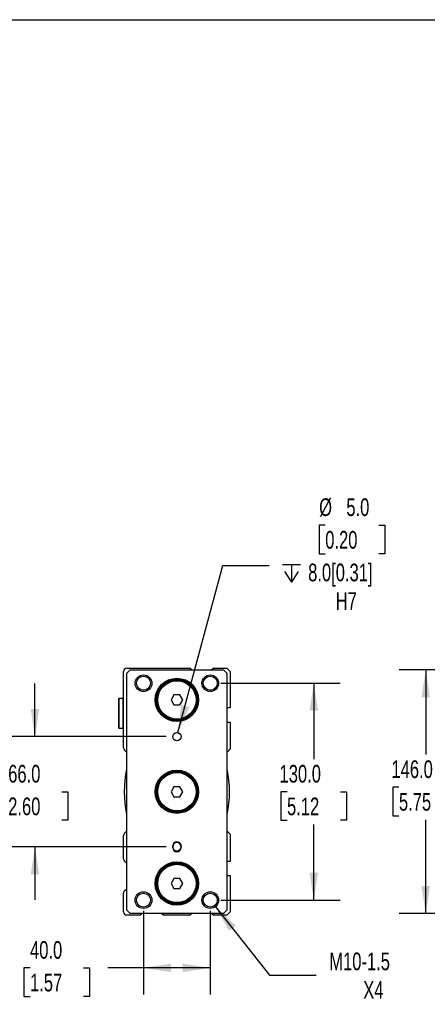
# Model space of a CAD drawing. Header units: millimetres. Extents: x 32 to 1365, y 32 to 1048.
# Tile 4 of 5: x 720 to 964, y 458 to 1048. Entities that reach past the tile are written whole.
import ezdxf

# ---------------------------------------------------------------- set-up
doc = ezdxf.new("R2010")
doc.units = ezdxf.units.MM
doc.header["$LTSCALE"] = 5
doc.linetypes.add('SLD-Solid', pattern=[0])
doc.layers.add('DIMENSIONS', color=140, linetype='SLD-Solid', lineweight=25)
doc.layers.add('TEXT', color=140, linetype='SLD-Solid', lineweight=25)
doc.styles.add('SLDTEXTSTYLE0', font='TXT', dxfattribs={"width": 0.7})
doc.dimstyles.new('SLDDIMSTYLE0', dxfattribs={"dimtxt": 10.790039, "dimasz": 16.51, "dimexe": 0, "dimexo": 0.0625, "dimgap": 2.69751, "dimtad": 0, "dimtih": 1, "dimtoh": 1, "dimrnd": 1e-09, "dimzin": 4, "dimdsep": 46, "dimtxsty": 'SLDTEXTSTYLE0', "dimsah": 1, "dimcen": 0.09, "dimadec": 0, "dimazin": 1, "dimtfac": 1, "dimtmove": 0, "dimatfit": 0, "dimfxl": 0, "dimfrac": 2, "dimtolj": 1, "dimtzin": 12, "dimarcsym": 0})
doc.dimstyles.new('SLDDIMSTYLE1', dxfattribs={"dimtxt": 10.790039, "dimasz": 16.51, "dimexe": 0, "dimexo": 0.0625, "dimgap": 2.69751, "dimtad": 0, "dimtih": 1, "dimtoh": 1, "dimrnd": 1e-09, "dimzin": 12, "dimdsep": 46, "dimtxsty": 'SLDTEXTSTYLE0', "dimsah": 1, "dimcen": 0, "dimadec": 0, "dimazin": 3, "dimtfac": 1, "dimtofl": 0, "dimtmove": 0, "dimatfit": 3, "dimfxl": 0, "dimfrac": 2, "dimtolj": 1, "dimtzin": 12, "dimarcsym": 0})
doc.dimstyles.new('SLDDIMSTYLE2', dxfattribs={"dimtxt": 10.790039, "dimasz": 16.51, "dimexe": 0, "dimexo": 0.0625, "dimgap": 2.69751, "dimtad": 0, "dimtih": 1, "dimtoh": 1, "dimrnd": 1e-09, "dimzin": 4, "dimdsep": 46, "dimtxsty": 'SLDTEXTSTYLE0', "dimsah": 1, "dimcen": 0.09, "dimadec": 0, "dimazin": 1, "dimtfac": 1, "dimtofl": 0, "dimtmove": 0, "dimatfit": 3, "dimfxl": 0, "dimfrac": 2, "dimtolj": 1, "dimtzin": 12, "dimarcsym": 0})
doc.dimstyles.new('SLDDIMSTYLE3', dxfattribs={"dimtxt": 10.790039, "dimasz": 16.51, "dimexe": 0, "dimexo": 0.0625, "dimgap": 2.69751, "dimtad": 0, "dimtih": 1, "dimtoh": 1, "dimrnd": 1e-09, "dimzin": 4, "dimdsep": 46, "dimtxsty": 'SLDTEXTSTYLE0', "dimsah": 1, "dimcen": 0, "dimadec": 0, "dimazin": 1, "dimtfac": 1, "dimtofl": 0, "dimtmove": 0, "dimatfit": 3, "dimfxl": 0, "dimfrac": 2, "dimtolj": 1, "dimtzin": 12, "dimarcsym": 0})

# ---------------------------------------------------------------- blocks, each defined once
blk = doc.blocks.new('_D_10')
at = {"layer": 'DIMENSIONS'}
for p, q in [((729.27, 618.05), (729.27, 649.8)), ((807.92, 618.05), (713.39, 618.05)), ((713.23, 585.05), (709.61, 585.05)), ((709.61, 585.05), (709.61, 567.9)), ((745.3, 585.05), (748.92, 585.05)), ((748.92, 585.05), (748.92, 567.9)), ((709.61, 567.9), (713.23, 567.9)), ((748.92, 567.9), (745.3, 567.9)), ((807.92, 552.05), (713.39, 552.05)), ((729.27, 552.05), (729.27, 520.3))]:
    blk.add_line(p, q, dxfattribs=at)
for points in [[(729.27, 618.05), (731.81, 634.56), (726.73, 634.56)], [(729.27, 552.05), (726.73, 535.54), (731.81, 535.54)]]:
    blk.add_solid(points, dxfattribs=at)
at = {"layer": 'DIMENSIONS', "char_height": 10.583, "attachment_point": 1, "style": 'SLDTEXTSTYLE0'}
for s, insert in [('66.0', (713.23, 601.1)), ('2.60', (713.23, 581.54))]:
    blk.add_mtext(s, dxfattribs=dict(at, insert=insert))
blk = doc.blocks.new('SW_SYMBOL_HOLE_DEPTH')
at = {"layer": 'DIMENSIONS', "color": 0}
for p, q in [((0, 4375), (4000, 4375)), ((500, 2775), (2000, 375)), ((2000, 4375), (2000, 375)), ((3500, 2775), (2000, 375))]:
    blk.add_line(p, q, dxfattribs=at)
blk = doc.blocks.new('_D_11')
at = {"layer": 'DIMENSIONS'}
for p, q in [((903.12, 744.81), (899.5, 744.81)), ((899.5, 744.81), (899.5, 727.66)), ((935.19, 744.81), (938.81, 744.81)), ((938.81, 744.81), (938.81, 727.66)), ((899.5, 727.66), (903.12, 727.66)), ((938.81, 727.66), (935.19, 727.66)), ((814.91, 620.46), (841.74, 720.57)), ((841.74, 720.57), (869.52, 720.57))]:
    blk.add_line(p, q, dxfattribs=at)
blk.add_solid([(814.91, 620.46), (821.64, 635.75), (816.73, 637.07)], dxfattribs=at)
at = {"layer": 'DIMENSIONS', "xscale": 0.002688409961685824, "yscale": 0.002688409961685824, "zscale": 0.002688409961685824}
blk.add_blockref('SW_SYMBOL_HOLE_DEPTH', (877.46, 709.53), dxfattribs=at)
at = {"layer": 'DIMENSIONS', "char_height": 10.583, "attachment_point": 1, "style": 'SLDTEXTSTYLE0'}
for s, insert in [('%%c', (899.47, 760.87)), ('5.0', (915.76, 760.87)), ('0.20', (903.12, 741.31)), ('8.0[0.31]', (892.89, 721.74)), ('H7', (909.37, 704.59))]:
    blk.add_mtext(s, dxfattribs=dict(at, insert=insert))
blk = doc.blocks.new('_D_12')
at = {"layer": 'DIMENSIONS'}
for p, q in [((840.62, 650.05), (912.14, 650.05)), ((896.27, 650.05), (896.27, 604.61)), ((880.23, 585.05), (876.61, 585.05)), ((876.61, 585.05), (876.61, 567.9)), ((912.3, 585.05), (915.92, 585.05)), ((915.92, 585.05), (915.92, 567.9)), ((876.61, 567.9), (880.23, 567.9)), ((915.92, 567.9), (912.3, 567.9)), ((896.27, 520.05), (896.27, 565.48)), ((840.62, 520.05), (912.14, 520.05))]:
    blk.add_line(p, q, dxfattribs=at)
for points in [[(896.27, 650.05), (893.73, 633.54), (898.81, 633.54)], [(896.27, 520.05), (898.81, 536.56), (893.73, 536.56)]]:
    blk.add_solid(points, dxfattribs=at)
at = {"layer": 'DIMENSIONS', "char_height": 10.583, "attachment_point": 1, "style": 'SLDTEXTSTYLE0'}
for s, insert in [('130.0', (875.75, 601.1)), ('5.12', (880.23, 581.54))]:
    blk.add_mtext(s, dxfattribs=dict(at, insert=insert))
blk = doc.blocks.new('_D_13')
at = {"layer": 'DIMENSIONS'}
for p, q in [((794.27, 513.7), (794.27, 463.57)), ((834.27, 513.7), (834.27, 463.57)), ((726.31, 479.45), (722.69, 479.45)), ((722.69, 479.45), (722.69, 462.3)), ((758.37, 479.45), (762, 479.45)), ((762, 479.45), (762, 462.3)), ((794.27, 479.45), (772.99, 479.45)), ((834.27, 479.45), (794.27, 479.45)), ((722.69, 462.3), (726.31, 462.3)), ((762, 462.3), (758.37, 462.3))]:
    blk.add_line(p, q, dxfattribs=at)
for points in [[(794.27, 479.45), (810.78, 476.91), (810.78, 481.99)], [(834.27, 479.45), (817.76, 481.99), (817.76, 476.91)]]:
    blk.add_solid(points, dxfattribs=at)
at = {"layer": 'DIMENSIONS', "char_height": 10.583, "attachment_point": 1, "style": 'SLDTEXTSTYLE0'}
for s, insert in [('40.0', (726.31, 495.51)), ('1.57', (726.31, 475.94))]:
    blk.add_mtext(s, dxfattribs=dict(at, insert=insert))
blk = doc.blocks.new('_D_14')
at = {"layer": 'DIMENSIONS'}
for p, q in [((837.36, 516.12), (869.83, 475.02)), ((869.83, 475.02), (897.61, 475.02))]:
    blk.add_line(p, q, dxfattribs=at)
blk.add_solid([(837.36, 516.12), (845.6, 501.59), (849.59, 504.74)], dxfattribs=at)
at = {"layer": 'DIMENSIONS', "char_height": 10.583, "attachment_point": 1, "style": 'SLDTEXTSTYLE0'}
for s, insert in [('M10-1.5', (905.55, 488.66)), ('X4', (925.9, 471.51))]:
    blk.add_mtext(s, dxfattribs=dict(at, insert=insert))
blk = doc.blocks.new('_D_18')
at = {"layer": 'DIMENSIONS'}
for p, q in [((995.55, 658.05), (947.43, 658.05)), ((963.31, 658.05), (963.31, 607.34)), ((947.27, 587.77), (943.65, 587.77)), ((943.65, 587.77), (943.65, 570.63)), ((979.34, 587.77), (982.96, 587.77)), ((982.96, 587.77), (982.96, 570.63)), ((943.65, 570.63), (947.27, 570.63)), ((963.31, 512.05), (963.31, 568.21)), ((982.96, 570.63), (979.34, 570.63)), ((995.55, 512.05), (947.43, 512.05))]:
    blk.add_line(p, q, dxfattribs=at)
for points in [[(963.31, 658.05), (960.77, 641.54), (965.85, 641.54)], [(963.31, 512.05), (965.85, 528.56), (960.77, 528.56)]]:
    blk.add_solid(points, dxfattribs=at)
at = {"layer": 'DIMENSIONS', "char_height": 10.583, "attachment_point": 1, "style": 'SLDTEXTSTYLE0'}
for s, insert in [('146.0', (942.79, 603.83)), ('5.75', (947.27, 584.27))]:
    blk.add_mtext(s, dxfattribs=dict(at, insert=insert))

msp = doc.modelspace()

# ---------------------------------------------------------------- linework, layer by layer
for p, q in [((782.265, 611.374), (782.265, 657.046)), ((784.265, 659.046), (822.124, 659.046)), ((784.265, 656.046), (786.265, 658.046)), ((784.265, 514.046), (784.265, 656.046)), ((786.265, 658.046), (842.265, 658.046)), ((823.266, 658.046), (822.124, 659.046)), ((836.406, 659.046), (835.265, 658.046)), ((836.406, 659.046), (844.265, 659.046)), ((842.265, 658.046), (844.265, 656.046)), ((844.265, 659.046), (846.265, 657.046)), ((844.265, 656.046), (844.265, 514.046)), ((846.265, 657.046), (846.265, 635.296)), ((779.565, 640.896), (779.265, 640.596)), ((779.265, 640.596), (779.265, 623.496)), ((781.965, 640.896), (779.565, 640.896)), ((779.565, 640.896), (779.565, 623.196)), ((782.265, 640.596), (781.965, 640.896)), ((781.965, 640.896), (781.965, 623.196)), ((812.533, 643.046), (810.801, 640.046)), ((810.801, 640.046), (812.533, 637.046)), ((815.997, 643.046), (812.533, 643.046)), ((817.729, 640.046), (815.997, 643.046)), ((815.997, 637.046), (817.729, 640.046)), ((812.533, 637.046), (815.997, 637.046)), ((846.265, 635.296), (844.265, 635.296)), ((844.265, 626.796), (846.265, 626.796)), ((846.265, 626.796), (846.265, 610.546)), ((779.265, 623.496), (779.565, 623.196)), ((779.565, 623.196), (781.965, 623.196)), ((781.965, 623.196), (782.265, 623.496)), ((784.265, 608.546), (782.851, 609.96)), ((846.265, 610.546), (844.265, 608.546)), ((812.533, 588.046), (810.801, 585.046)), ((810.801, 585.046), (812.533, 582.046)), ((815.997, 588.046), (812.533, 588.046)), ((817.729, 585.046), (815.997, 588.046)), ((815.997, 582.046), (817.729, 585.046)), ((812.533, 582.046), (815.997, 582.046)), ((782.851, 560.132), (784.265, 561.546)), ((844.265, 561.546), (846.265, 559.546)), ((782.265, 544.874), (782.265, 558.717)), ((846.265, 559.546), (846.265, 543.296)), ((811.765, 551.546), (811.765, 552.546)), ((816.765, 552.546), (816.765, 551.546)), ((784.265, 542.046), (782.851, 543.46)), ((846.265, 543.296), (844.265, 543.296)), ((812.533, 533.046), (810.801, 530.046)), ((815.997, 533.046), (812.533, 533.046)), ((817.729, 530.046), (815.997, 533.046)), ((844.265, 534.796), (846.265, 534.796)), ((846.265, 534.796), (846.265, 513.046)), ((783.265, 526.005), (784.265, 526.582)), ((810.801, 530.046), (812.533, 527.046)), ((812.533, 527.046), (815.997, 527.046)), ((815.997, 527.046), (817.729, 530.046)), ((782.265, 513.046), (782.265, 524.273)), ((786.265, 512.046), (784.265, 514.046)), ((844.265, 514.046), (842.265, 512.046)), ((792.124, 511.046), (784.265, 511.046)), ((842.265, 512.046), (786.265, 512.046)), ((792.124, 511.046), (793.266, 512.046)), ((805.265, 512.046), (806.406, 511.046)), ((822.124, 511.046), (806.406, 511.046)), ((822.124, 511.046), (823.266, 512.046)), ((835.265, 512.046), (836.406, 511.046)), ((844.265, 511.046), (836.406, 511.046)), ((846.265, 513.046), (844.265, 511.046))]:
    msp.add_line(p, q)
for centre, radius in [((794.265, 650.046), 5), ((834.265, 650.046), 5), ((794.265, 650.046), 4.188), ((814.265, 640.046), 13), ((814.265, 640.046), 12.5), ((814.265, 640.046), 12), ((814.265, 640.046), 11.5), ((834.265, 650.046), 4.188), ((814.265, 618.046), 2.5), ((814.265, 585.046), 13), ((814.265, 585.046), 12.5), ((814.265, 585.046), 12), ((814.265, 585.046), 11.5), ((814.265, 530.046), 13), ((814.265, 530.046), 12.5), ((814.265, 530.046), 12), ((814.265, 530.046), 11.5), ((794.265, 520.046), 5), ((794.265, 520.046), 4.188), ((834.265, 520.046), 5), ((834.265, 520.046), 4.188)]:
    msp.add_circle(centre, radius)
for centre, radius, start, end in [((784.265, 657.046), 2, 90, 180), ((784.265, 611.374), 2, 180, 224.999999), ((850.759, 585.046), 68, 168.503456, 191.496544), ((784.613, 598.499), 0.5, 134.092015, 168.467859), ((843.917, 598.499), 0.5, 11.532141, 45.907985), ((777.772, 585.046), 68, 348.503456, 11.496544), ((784.613, 571.593), 0.5, 191.532141, 225.907985), ((843.917, 571.593), 0.5, 314.092015, 348.467859), ((784.265, 558.717), 2, 135.000001, 180), ((814.265, 552.546), 2.5, 0, 180), ((814.265, 552.046), 2.5, 0, 180), ((814.265, 552.046), 2.5, 180, 0), ((814.265, 551.546), 2.5, 180, 0), ((784.265, 544.874), 2, 180, 224.999999), ((784.265, 524.273), 2, 119.996675, 180.000004), ((784.265, 513.046), 2, 180, 270)]:
    msp.add_arc(centre, radius, start, end)
at = {"layer": 'TEXT'}
msp.add_line((31.75, 1047.75), (1365.25, 1047.75), dxfattribs=at)

# ---------------------------------------------------------------- dimensions: what is measured, and where the dimension line sits
at = {"layer": 'DIMENSIONS'}
dim = msp.add_diameter_dim_2p(p1=(813.618, 615.631), p2=(814.912, 620.461), text='<>\\P{\\fGDT;x}8.0[0.31]\\PH7', dimstyle='SLDDIMSTYLE3', dxfattribs=at)
dim.commit()
dim.dimension.update_dxf_attribs({"geometry": '_D_11', "text_midpoint": (919.156, 726.145), "dimtype": 163})
for base, p1, p2, dimstyle, picture, middle in [((963.306, 512.046), (1001.895, 658.046), (1001.895, 512.046), 'SLDDIMSTYLE2', '_D_18', (963.306, 587.775)), ((729.265, 552.046), (814.265, 618.046), (814.265, 552.046), 'SLDDIMSTYLE0', '_D_10', (729.265, 585.046)), ((896.265, 520.046), (834.265, 650.046), (834.265, 520.046), 'SLDDIMSTYLE2', '_D_12', (896.265, 585.046))]:
    dim = msp.add_linear_dim(base=base, p1=p1, p2=p2, angle=90, dimstyle=dimstyle, dxfattribs=at)
    dim.commit()
    dim.dimension.update_dxf_attribs({"geometry": picture, "text_midpoint": middle, "dimtype": 160})
dim = msp.add_linear_dim(base=(794.265, 479.449), p1=(834.265, 520.046), p2=(794.265, 520.046), dimstyle='SLDDIMSTYLE2', dxfattribs=at)
dim.commit()
dim.dimension.update_dxf_attribs({"geometry": '_D_13', "text_midpoint": (742.342, 479.449), "dimtype": 160})
dim = msp.add_diameter_dim_2p(p1=(831.166, 523.97), p2=(837.364, 516.122), text='M10-1.5\\PX4', dimstyle='SLDDIMSTYLE1', override={"dimpost": '<>'}, dxfattribs=at)
dim.commit()
dim.dimension.update_dxf_attribs({"geometry": '_D_14', "text_midpoint": (935.219, 475.019), "dimtype": 163})

doc.saveas('drawing.dxf')
